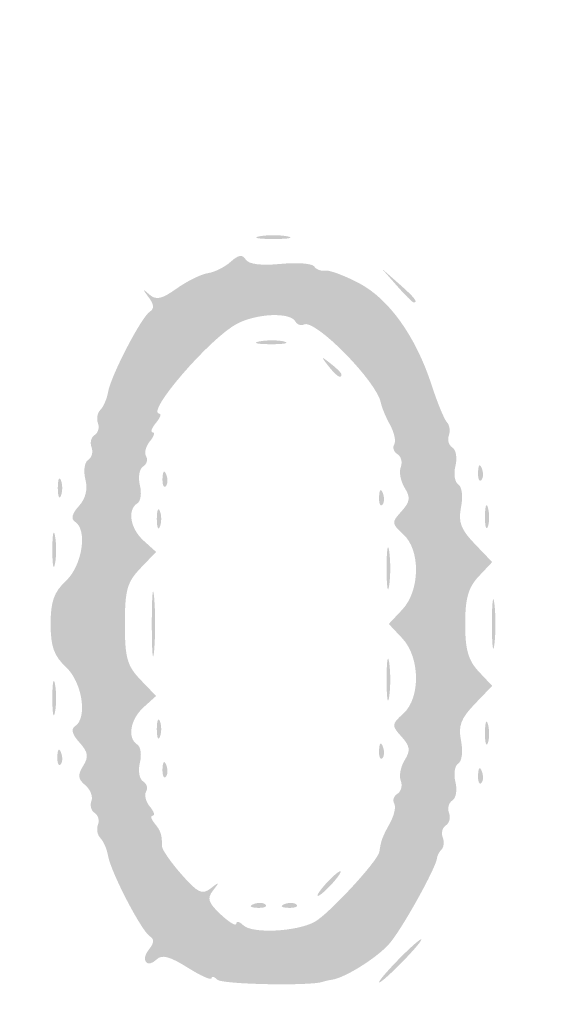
# Model space of a CAD drawing. Header units: inches. Extents: x -18 to 18.1, y -9 to 9.
# Tile 3 of 12: x -10 to -7.1, y -5.3 to 0. Entities that reach past the tile are written whole.
import ezdxf

# ---------------------------------------------------------------- set-up
doc = ezdxf.new("R2010")
doc.units = ezdxf.units.IN
doc.header["$MEASUREMENT"] = 0

msp = doc.modelspace()

# ---------------------------------------------------------------- hatches: boundary and pattern name
h = msp.add_hatch(color=7)
edge = h.paths.add_edge_path()
edge.add_spline(control_points=[(-16.7173, -8.9505), (-16.9847, -8.8972), (-17.3552, -8.7137), (-17.4932, -8.5662), (-17.6282, -8.4219), (-17.8121, -8.1519), (-17.8601, -8.0275), (-17.9632, -7.7602), (-17.967, -7.4706), (-17.967, 0.0337), (-17.967, 7.4455), (-17.9657, 7.6102), (-17.9024, 7.8575), (-17.8208, 8.1766), (-17.719, 8.3501), (-17.4794, 8.5787), (-17.25, 8.7974), (-17.149, 8.8524), (-16.8225, 8.9359), (-16.5759, 8.999), (-16.3051, 9), (0.0264, 9)], knot_values=[0, 0, 0, 0, 1, 1, 1, 2, 2, 2, 3, 3, 3, 4, 4, 4, 5, 5, 5, 6, 6, 6, 7, 7, 7, 7], degree=3, periodic=0)
edge.add_line((0.0264, 9), (16.6248, 9))
edge.add_line((16.6248, 9), (16.8591, 8.9309))
edge.add_spline(control_points=[(16.8591, 8.9309), (17.1515, 8.8446), (17.2777, 8.7711), (17.4987, 8.5582), (17.7236, 8.3416), (17.8225, 8.1701), (17.9024, 7.8575), (17.9657, 7.6102), (17.967, 7.4455), (17.967, 0.0386), (17.967, -5.3342), (17.9565, -7.5905), (17.9306, -7.7446), (17.8592, -8.1694), (17.5538, -8.5805), (17.1494, -8.796), (16.7359, -9.0164), (18.115, -9.0003), (-0.0276, -8.9969), (-13.49, -8.9944), (-16.5397, -8.9859), (-16.7173, -8.9505)], knot_values=[0, 0, 0, 0, 1, 1, 1, 2, 2, 2, 3, 3, 3, 4, 4, 4, 5, 5, 5, 6, 6, 6, 7, 7, 7, 7], degree=3, periodic=0)
edge = h.paths.add_edge_path(flags=0)
edge.add_spline(control_points=[(16.6959, -8.886), (16.9847, -8.8308), (17.2875, -8.6813), (17.4706, -8.5035), (17.6526, -8.3269), (17.8215, -8.0017), (17.8647, -7.7446), (17.8905, -7.5905), (17.9011, -5.3342), (17.9011, 0.0386), (17.9011, 7.4455), (17.8997, 7.6102), (17.8365, 7.8575), (17.7594, 8.1588), (17.6574, 8.3427), (17.4659, 8.5251), (17.2769, 8.7053), (17.1396, 8.7821), (16.8591, 8.8649)], knot_values=[0, 0, 0, 0, 1, 1, 1, 2, 2, 2, 3, 3, 3, 4, 4, 4, 5, 5, 5, 6, 6, 6, 6], degree=3, periodic=0)
edge.add_line((16.8591, 8.8649), (16.6248, 8.9341))
edge.add_line((16.6248, 8.9341), (0.0264, 8.9341))
edge.add_spline(control_points=[(0.0264, 8.9341), (-16.3051, 8.9341), (-16.5759, 8.933), (-16.8225, 8.87), (-17.1375, 8.7894), (-17.2452, 8.7336), (-17.4437, 8.5479), (-17.651, 8.354), (-17.7573, 8.1672), (-17.8365, 7.8575), (-17.8997, 7.6102), (-17.9011, 7.4455), (-17.9011, 0.0337), (-17.9011, -7.4706), (-17.8973, -7.7602), (-17.7942, -8.0275), (-17.7525, -8.1356), (-17.5708, -8.4108), (-17.46, -8.5336), (-17.3547, -8.6503), (-16.9624, -8.8357), (-16.7173, -8.8846), (-16.5397, -8.92), (-13.49, -8.9284), (-0.0276, -8.931), (14.274, -8.9337), (16.4778, -8.9277), (16.6959, -8.886)], knot_values=[0, 0, 0, 0, 1, 1, 1, 2, 2, 2, 3, 3, 3, 4, 4, 4, 5, 5, 5, 6, 6, 6, 7, 7, 7, 8, 8, 8, 9, 9, 9, 9], degree=3, periodic=0)
h = msp.add_hatch(color=7)
edge = h.paths.add_edge_path()
edge.add_spline(control_points=[(-8.7115, -1.1635), (-8.6707, -1.1557), (-8.604, -1.1557), (-8.5632, -1.1635), (-8.5224, -1.1714), (-8.5558, -1.1778), (-8.6374, -1.1778), (-8.719, -1.1778), (-8.7523, -1.1714), (-8.7115, -1.1635)], knot_values=[0, 0, 0, 0, 1, 1, 1, 2, 2, 2, 3, 3, 3, 3], degree=3, periodic=0)
h = msp.add_hatch(color=7)
edge = h.paths.add_edge_path()
edge.add_spline(control_points=[(-8.9358, -5.128), (-8.953, -5.1108), (-8.967, -5.1073), (-8.967, -5.1202), (-8.967, -5.1331), (-9.0244, -5.1074), (-9.0946, -5.0632), (-9.1883, -5.004), (-9.2319, -4.9924), (-9.2589, -5.0193), (-9.3107, -5.0711), (-9.3474, -5.0226), (-9.2998, -4.9653), (-9.2725, -4.9324), (-9.2713, -4.9113), (-9.2957, -4.8962), (-9.3402, -4.8687), (-9.5033, -4.5546), (-9.5182, -4.4677), (-9.5243, -4.4319), (-9.5426, -4.3893), (-9.5588, -4.3731), (-9.575, -4.3569), (-9.581, -4.3247), (-9.5721, -4.3015), (-9.5632, -4.2784), (-9.5711, -4.25), (-9.5897, -4.2385), (-9.6083, -4.2271), (-9.616, -4.1983), (-9.607, -4.1746), (-9.5979, -4.1508), (-9.6127, -4.113), (-9.6399, -4.0904), (-9.679, -4.0579), (-9.6814, -4.0365), (-9.6511, -3.988), (-9.6204, -3.9388), (-9.6243, -3.9141), (-9.6712, -3.8623), (-9.7093, -3.8202), (-9.7174, -3.7902), (-9.6945, -3.7761), (-9.6266, -3.7341), (-9.6553, -3.5427), (-9.7418, -3.4615), (-9.8068, -3.4005), (-9.8242, -3.3517), (-9.8242, -3.2308), (-9.8242, -3.1098), (-9.8068, -3.0611), (-9.7418, -3), (-9.6553, -2.9188), (-9.6266, -2.7274), (-9.6945, -2.6855), (-9.7175, -2.6712), (-9.7105, -2.6427), (-9.6741, -2.6025), (-9.6375, -2.5621), (-9.6256, -2.5132), (-9.6391, -2.4594), (-9.6504, -2.4142), (-9.6438, -2.3679), (-9.6242, -2.3558), (-9.6048, -2.3438), (-9.5967, -2.3137), (-9.6062, -2.2889), (-9.6157, -2.2641), (-9.6083, -2.2345), (-9.5897, -2.223), (-9.5711, -2.2115), (-9.5632, -2.1832), (-9.5721, -2.16), (-9.581, -2.1369), (-9.575, -2.1047), (-9.5588, -2.0885), (-9.5426, -2.0723), (-9.5243, -2.0297), (-9.5182, -1.9938), (-9.5033, -1.9069), (-9.3402, -1.5928), (-9.2957, -1.5653), (-9.2714, -1.5503), (-9.2733, -1.5267), (-9.3018, -1.4888), (-9.336, -1.4433), (-9.3354, -1.4408), (-9.2982, -1.4738), (-9.2627, -1.5054), (-9.2325, -1.4988), (-9.1526, -1.4418), (-9.0971, -1.4023), (-9.0223, -1.3655), (-8.9864, -1.36), (-8.9504, -1.3546), (-8.8958, -1.3272), (-8.8649, -1.2993), (-8.8234, -1.2617), (-8.8025, -1.2586), (-8.7847, -1.2873), (-8.7692, -1.3124), (-8.7031, -1.3207), (-8.5991, -1.3107), (-8.5103, -1.3022), (-8.4295, -1.3083), (-8.4196, -1.3243), (-8.4097, -1.3403), (-8.3842, -1.35), (-8.3629, -1.3459), (-8.3416, -1.3418), (-8.2604, -1.3718), (-8.1824, -1.4125), (-8.0215, -1.4966), (-7.8781, -1.6978), (-7.7937, -1.9581), (-7.7637, -2.0506), (-7.7273, -2.1393), (-7.7128, -2.1551), (-7.6983, -2.1709), (-7.6937, -2.2028), (-7.7026, -2.226), (-7.7115, -2.2491), (-7.7029, -2.2779), (-7.6834, -2.2899), (-7.664, -2.3019), (-7.6568, -2.3463), (-7.6674, -2.3885), (-7.678, -2.4308), (-7.6711, -2.4749), (-7.6521, -2.4867), (-7.6327, -2.4987), (-7.6262, -2.5516), (-7.6374, -2.6074), (-7.6534, -2.6872), (-7.639, -2.7259), (-7.5645, -2.8037)], knot_values=[0, 0, 0, 0, 1, 1, 1, 2, 2, 2, 3, 3, 3, 4, 4, 4, 5, 5, 5, 6, 6, 6, 7, 7, 7, 8, 8, 8, 9, 9, 9, 10, 10, 10, 11, 11, 11, 12, 12, 12, 13, 13, 13, 14, 14, 14, 15, 15, 15, 16, 16, 16, 17, 17, 17, 18, 18, 18, 19, 19, 19, 20, 20, 20, 21, 21, 21, 22, 22, 22, 23, 23, 23, 24, 24, 24, 25, 25, 25, 26, 26, 26, 27, 27, 27, 28, 28, 28, 29, 29, 29, 30, 30, 30, 31, 31, 31, 32, 32, 32, 33, 33, 33, 34, 34, 34, 35, 35, 35, 36, 36, 36, 37, 37, 37, 38, 38, 38, 39, 39, 39, 40, 40, 40, 41, 41, 41, 42, 42, 42, 43, 43, 43, 44, 44, 44, 45, 45, 45, 45], degree=3, periodic=0)
edge.add_line((-7.5645, -2.8037), (-7.4716, -2.9007))
edge.add_line((-7.4716, -2.9007), (-7.5435, -2.9772))
edge.add_spline(control_points=[(-7.5435, -2.9772), (-7.5989, -3.0362), (-7.6154, -3.0942), (-7.6154, -3.2308), (-7.6154, -3.3674), (-7.5989, -3.4253), (-7.5435, -3.4844)], knot_values=[0, 0, 0, 0, 1, 1, 1, 2, 2, 2, 2], degree=3, periodic=0)
edge.add_line((-7.5435, -3.4844), (-7.4716, -3.5609))
edge.add_line((-7.4716, -3.5609), (-7.5645, -3.6578))
edge.add_spline(control_points=[(-7.5645, -3.6578), (-7.639, -3.7356), (-7.6534, -3.7743), (-7.6374, -3.8541), (-7.6262, -3.91), (-7.6327, -3.9628), (-7.6521, -3.9748), (-7.6711, -3.9866), (-7.678, -4.0308), (-7.6674, -4.073), (-7.6568, -4.1152), (-7.664, -4.1596), (-7.6834, -4.1716), (-7.7029, -4.1837), (-7.711, -4.2138), (-7.7015, -4.2385), (-7.692, -4.2633), (-7.6994, -4.293), (-7.718, -4.3045), (-7.7365, -4.316), (-7.7443, -4.3447), (-7.7353, -4.3682), (-7.7262, -4.3918), (-7.7289, -4.4212), (-7.7413, -4.4336), (-7.7536, -4.4459), (-7.7644, -4.4659), (-7.7653, -4.478), (-7.7689, -4.5296), (-7.9582, -4.8691), (-8.0229, -4.9399), (-8.0909, -5.0146), (-8.2562, -5.1176), (-8.3242, -5.1279), (-8.3423, -5.1306), (-8.3646, -5.1356), (-8.3736, -5.139), (-8.4365, -5.1624), (-8.9107, -5.1532), (-8.9358, -5.128)], knot_values=[0, 0, 0, 0, 1, 1, 1, 2, 2, 2, 3, 3, 3, 4, 4, 4, 5, 5, 5, 6, 6, 6, 7, 7, 7, 8, 8, 8, 9, 9, 9, 10, 10, 10, 11, 11, 11, 12, 12, 12, 13, 13, 13, 13], degree=3, periodic=0)
edge = h.paths.add_edge_path(flags=0)
edge.add_spline(control_points=[(-8.4182, -4.8199), (-8.3433, -4.7793), (-8.0798, -4.494), (-8.0728, -4.4459), (-8.064, -4.3854), (-8.0567, -4.3657), (-8.0165, -4.2933), (-7.9937, -4.2521), (-7.9833, -4.2049), (-7.9935, -4.1884), (-8.0037, -4.1719), (-7.996, -4.1485), (-7.9763, -4.1363), (-7.9566, -4.1242), (-7.9487, -4.0929), (-7.9588, -4.0668), (-7.9688, -4.0407), (-7.9593, -3.9911), (-7.9377, -3.9566), (-7.9059, -3.9057), (-7.9092, -3.882), (-7.955, -3.8314), (-8.0085, -3.7722), (-8.008, -3.7658), (-7.9453, -3.709), (-7.8523, -3.6249), (-7.8553, -3.4087), (-7.9508, -3.3071)], knot_values=[0, 0, 0, 0, 1, 1, 1, 2, 2, 2, 3, 3, 3, 4, 4, 4, 5, 5, 5, 6, 6, 6, 7, 7, 7, 8, 8, 8, 9, 9, 9, 9], degree=3, periodic=0)
edge.add_line((-7.9508, -3.3071), (-8.0225, -3.2308))
edge.add_line((-8.0225, -3.2308), (-7.9508, -3.1545))
edge.add_spline(control_points=[(-7.9508, -3.1545), (-7.8553, -3.0528), (-7.8523, -2.8367), (-7.9453, -2.7525), (-8.008, -2.6958), (-8.0085, -2.6893), (-7.955, -2.6302), (-7.9092, -2.5795), (-7.9059, -2.5559), (-7.9377, -2.505), (-7.9593, -2.4704), (-7.9688, -2.4208), (-7.9588, -2.3947), (-7.9487, -2.3687), (-7.9566, -2.3374), (-7.9763, -2.3252), (-7.996, -2.3131), (-8.0037, -2.2896), (-7.9935, -2.2731), (-7.9833, -2.2566), (-7.9935, -2.2094), (-8.0161, -2.1683), (-8.0388, -2.1271), (-8.0603, -2.0754), (-8.064, -2.0534), (-8.083, -1.9405), (-8.4188, -1.5986), (-8.4759, -1.6339), (-8.4897, -1.6425), (-8.5103, -1.6344), (-8.5216, -1.6159), (-8.5517, -1.5673), (-8.7249, -1.5749), (-8.8303, -1.6293), (-8.974, -1.7037), (-9.3241, -2.1099), (-9.2444, -2.1099), (-9.2325, -2.1099), (-9.2412, -2.1321), (-9.2637, -2.1593), (-9.2863, -2.1865), (-9.2937, -2.2088), (-9.2802, -2.2088), (-9.2667, -2.2088), (-9.2736, -2.2304), (-9.2955, -2.2568), (-9.3174, -2.2832), (-9.3264, -2.3193), (-9.3155, -2.3369), (-9.3046, -2.3546), (-9.3119, -2.3791), (-9.3318, -2.3914), (-9.3517, -2.4037), (-9.3593, -2.4483), (-9.3487, -2.4906), (-9.3381, -2.5328), (-9.3443, -2.5766), (-9.3625, -2.5878), (-9.417, -2.6215), (-9.4001, -2.722), (-9.329, -2.7863)], knot_values=[0, 0, 0, 0, 1, 1, 1, 2, 2, 2, 3, 3, 3, 4, 4, 4, 5, 5, 5, 6, 6, 6, 7, 7, 7, 8, 8, 8, 9, 9, 9, 10, 10, 10, 11, 11, 11, 12, 12, 12, 13, 13, 13, 14, 14, 14, 15, 15, 15, 16, 16, 16, 17, 17, 17, 18, 18, 18, 19, 19, 19, 20, 20, 20, 20], degree=3, periodic=0)
edge.add_line((-9.329, -2.7863), (-9.2624, -2.8466))
edge.add_line((-9.2624, -2.8466), (-9.3455, -2.9334))
edge.add_spline(control_points=[(-9.3455, -2.9334), (-9.4166, -3.0076), (-9.4286, -3.0505), (-9.4286, -3.2308), (-9.4286, -3.411), (-9.4166, -3.454), (-9.3455, -3.5282)], knot_values=[0, 0, 0, 0, 1, 1, 1, 2, 2, 2, 2], degree=3, periodic=0)
edge.add_line((-9.3455, -3.5282), (-9.2624, -3.6149))
edge.add_line((-9.2624, -3.6149), (-9.329, -3.6752))
edge.add_spline(control_points=[(-9.329, -3.6752), (-9.4001, -3.7395), (-9.417, -3.84), (-9.3625, -3.8737), (-9.3443, -3.8849), (-9.3381, -3.9287), (-9.3487, -3.971), (-9.3593, -4.0132), (-9.3517, -4.0578), (-9.3318, -4.0701), (-9.3119, -4.0824), (-9.3046, -4.1069), (-9.3155, -4.1246), (-9.3264, -4.1423), (-9.3174, -4.1783), (-9.2955, -4.2047), (-9.2736, -4.2311), (-9.2667, -4.2527), (-9.2802, -4.2527), (-9.2937, -4.2527), (-9.2894, -4.2713), (-9.2706, -4.294), (-9.2369, -4.3345), (-9.2308, -4.3534), (-9.2308, -4.4164), (-9.2308, -4.4339), (-9.1845, -4.501), (-9.1278, -4.5655), (-9.0401, -4.6654), (-9.017, -4.6765), (-8.9712, -4.6408), (-8.9247, -4.6045), (-8.923, -4.6058), (-8.9584, -4.6512), (-8.9922, -4.6946), (-8.9852, -4.7167), (-8.9172, -4.7806), (-8.8721, -4.823), (-8.8352, -4.8447), (-8.8352, -4.8288), (-8.8352, -4.813), (-8.8183, -4.8169), (-8.7977, -4.8375), (-8.7518, -4.8834), (-8.5151, -4.8724), (-8.4182, -4.8199)], knot_values=[0, 0, 0, 0, 1, 1, 1, 2, 2, 2, 3, 3, 3, 4, 4, 4, 5, 5, 5, 6, 6, 6, 7, 7, 7, 8, 8, 8, 9, 9, 9, 10, 10, 10, 11, 11, 11, 12, 12, 12, 13, 13, 13, 14, 14, 14, 15, 15, 15, 15], degree=3, periodic=0)
h = msp.add_hatch(color=7)
edge = h.paths.add_edge_path()
edge.add_line((-7.9805, -1.4258), (-8.0604, -1.3352))
edge.add_line((-8.0604, -1.3352), (-7.9698, -1.4151))
edge.add_spline(control_points=[(-7.9698, -1.4151), (-7.885, -1.4898), (-7.864, -1.5165), (-7.8899, -1.5165), (-7.8958, -1.5165), (-7.9366, -1.4757), (-7.9805, -1.4258)], knot_values=[0, 0, 0, 0, 1, 1, 1, 2, 2, 2, 2], degree=3, periodic=0)
h = msp.add_hatch(color=7)
edge = h.paths.add_edge_path()
edge.add_spline(control_points=[(-8.7112, -1.7239), (-8.6701, -1.7161), (-8.6108, -1.7164), (-8.5793, -1.7246), (-8.5478, -1.7329), (-8.5813, -1.7393), (-8.6538, -1.7389), (-8.7264, -1.7386), (-8.7522, -1.7318), (-8.7112, -1.7239)], knot_values=[0, 0, 0, 0, 1, 1, 1, 2, 2, 2, 3, 3, 3, 3], degree=3, periodic=0)
h = msp.add_hatch(color=7)
edge = h.paths.add_edge_path()
edge.add_spline(control_points=[(-8.3449, -1.8544), (-8.3859, -1.8021), (-8.3847, -1.8009), (-8.3324, -1.8419), (-8.3007, -1.8668), (-8.2747, -1.8928), (-8.2747, -1.8996), (-8.2747, -1.9268), (-8.3018, -1.9093), (-8.3449, -1.8544)], knot_values=[0, 0, 0, 0, 1, 1, 1, 2, 2, 2, 3, 3, 3, 3], degree=3, periodic=0)
h = msp.add_hatch(color=7)
edge = h.paths.add_edge_path()
edge.add_spline(control_points=[(-9.2282, -2.4533), (-9.2266, -2.4149), (-9.2188, -2.4071), (-9.2082, -2.4334), (-9.1987, -2.4572), (-9.1999, -2.4856), (-9.2109, -2.4966), (-9.2218, -2.5075), (-9.2296, -2.488), (-9.2282, -2.4533)], knot_values=[0, 0, 0, 0, 1, 1, 1, 2, 2, 2, 3, 3, 3, 3], degree=3, periodic=0)
h = msp.add_hatch(color=7)
edge = h.paths.add_edge_path()
edge.add_spline(control_points=[(-7.5468, -2.4203), (-7.5453, -2.3819), (-7.5375, -2.3741), (-7.5269, -2.4004), (-7.5174, -2.4242), (-7.5186, -2.4526), (-7.5295, -2.4636), (-7.5405, -2.4746), (-7.5483, -2.4551), (-7.5468, -2.4203)], knot_values=[0, 0, 0, 0, 1, 1, 1, 2, 2, 2, 3, 3, 3, 3], degree=3, periodic=0)
h = msp.add_hatch(color=7)
edge = h.paths.add_edge_path()
edge.add_spline(control_points=[(-9.786, -2.5055), (-9.786, -2.4602), (-9.7785, -2.4416), (-9.7694, -2.4643), (-9.7602, -2.487), (-9.7602, -2.524), (-9.7694, -2.5467), (-9.7785, -2.5694), (-9.786, -2.5508), (-9.786, -2.5055)], knot_values=[0, 0, 0, 0, 1, 1, 1, 2, 2, 2, 3, 3, 3, 3], degree=3, periodic=0)
h = msp.add_hatch(color=7)
edge = h.paths.add_edge_path()
edge.add_spline(control_points=[(-8.0743, -2.5522), (-8.0727, -2.5138), (-8.0649, -2.506), (-8.0544, -2.5323), (-8.0449, -2.5561), (-8.0461, -2.5845), (-8.057, -2.5955), (-8.068, -2.6064), (-8.0758, -2.587), (-8.0743, -2.5522)], knot_values=[0, 0, 0, 0, 1, 1, 1, 2, 2, 2, 3, 3, 3, 3], degree=3, periodic=0)
h = msp.add_hatch(color=7)
edge = h.paths.add_edge_path()
edge.add_spline(control_points=[(-9.2585, -2.6703), (-9.2585, -2.625), (-9.251, -2.6065), (-9.2419, -2.6291), (-9.2328, -2.6518), (-9.2328, -2.6889), (-9.2419, -2.7115), (-9.251, -2.7342), (-9.2585, -2.7157), (-9.2585, -2.6703)], knot_values=[0, 0, 0, 0, 1, 1, 1, 2, 2, 2, 3, 3, 3, 3], degree=3, periodic=0)
h = msp.add_hatch(color=7)
edge = h.paths.add_edge_path()
edge.add_spline(control_points=[(-7.5101, -2.6538), (-7.5094, -2.5995), (-7.502, -2.5812), (-7.4936, -2.6133), (-7.4853, -2.6453), (-7.4858, -2.6898), (-7.4949, -2.7122), (-7.5039, -2.7345), (-7.5107, -2.7082), (-7.5101, -2.6538)], knot_values=[0, 0, 0, 0, 1, 1, 1, 2, 2, 2, 3, 3, 3, 3], degree=3, periodic=0)
h = msp.add_hatch(color=7)
edge = h.paths.add_edge_path()
edge.add_spline(control_points=[(-9.8152, -2.8352), (-9.8152, -2.7536), (-9.8088, -2.7202), (-9.8009, -2.761), (-9.7931, -2.8018), (-9.7931, -2.8685), (-9.8009, -2.9093), (-9.8088, -2.9501), (-9.8152, -2.9168), (-9.8152, -2.8352)], knot_values=[0, 0, 0, 0, 1, 1, 1, 2, 2, 2, 3, 3, 3, 3], degree=3, periodic=0)
h = msp.add_hatch(color=7)
edge = h.paths.add_edge_path()
edge.add_spline(control_points=[(-8.0341, -2.9341), (-8.0341, -2.8343), (-8.0279, -2.7935), (-8.0203, -2.8434), (-8.0128, -2.8933), (-8.0128, -2.9749), (-8.0203, -3.0247), (-8.0279, -3.0746), (-8.0341, -3.0338), (-8.0341, -2.9341)], knot_values=[0, 0, 0, 0, 1, 1, 1, 2, 2, 2, 3, 3, 3, 3], degree=3, periodic=0)
h = msp.add_hatch(color=7)
edge = h.paths.add_edge_path()
edge.add_spline(control_points=[(-9.2852, -3.2308), (-9.2852, -3.0766), (-9.2795, -3.0136), (-9.2726, -3.0907), (-9.2656, -3.1677), (-9.2656, -3.2938), (-9.2726, -3.3709), (-9.2795, -3.4479), (-9.2852, -3.3849), (-9.2852, -3.2308)], knot_values=[0, 0, 0, 0, 1, 1, 1, 2, 2, 2, 3, 3, 3, 3], degree=3, periodic=0)
h = msp.add_hatch(color=7)
edge = h.paths.add_edge_path()
edge.add_spline(control_points=[(-7.473, -3.2308), (-7.473, -3.1129), (-7.467, -3.0647), (-7.4597, -3.1236), (-7.4524, -3.1826), (-7.4524, -3.279), (-7.4597, -3.3379), (-7.467, -3.3968), (-7.473, -3.3486), (-7.473, -3.2308)], knot_values=[0, 0, 0, 0, 1, 1, 1, 2, 2, 2, 3, 3, 3, 3], degree=3, periodic=0)
h = msp.add_hatch(color=7)
edge = h.paths.add_edge_path()
edge.add_spline(control_points=[(-8.0341, -3.5275), (-8.0341, -3.4277), (-8.0279, -3.387), (-8.0203, -3.4368), (-8.0128, -3.4867), (-8.0128, -3.5683), (-8.0203, -3.6181), (-8.0279, -3.668), (-8.0341, -3.6272), (-8.0341, -3.5275)], knot_values=[0, 0, 0, 0, 1, 1, 1, 2, 2, 2, 3, 3, 3, 3], degree=3, periodic=0)
h = msp.add_hatch(color=7)
edge = h.paths.add_edge_path()
edge.add_spline(control_points=[(-9.8152, -3.6264), (-9.8152, -3.5448), (-9.8088, -3.5114), (-9.8009, -3.5522), (-9.7931, -3.593), (-9.7931, -3.6598), (-9.8009, -3.7005), (-9.8088, -3.7413), (-9.8152, -3.708), (-9.8152, -3.6264)], knot_values=[0, 0, 0, 0, 1, 1, 1, 2, 2, 2, 3, 3, 3, 3], degree=3, periodic=0)
h = msp.add_hatch(color=7)
edge = h.paths.add_edge_path()
edge.add_spline(control_points=[(-9.2585, -3.7912), (-9.2585, -3.7459), (-9.251, -3.7273), (-9.2419, -3.75), (-9.2328, -3.7727), (-9.2328, -3.8098), (-9.2419, -3.8324), (-9.251, -3.8551), (-9.2585, -3.8365), (-9.2585, -3.7912)], knot_values=[0, 0, 0, 0, 1, 1, 1, 2, 2, 2, 3, 3, 3, 3], degree=3, periodic=0)
h = msp.add_hatch(color=7)
edge = h.paths.add_edge_path()
edge.add_spline(control_points=[(-7.5101, -3.8077), (-7.5094, -3.7533), (-7.502, -3.735), (-7.4936, -3.7671), (-7.4853, -3.7992), (-7.4858, -3.8437), (-7.4949, -3.866), (-7.5039, -3.8883), (-7.5107, -3.8621), (-7.5101, -3.8077)], knot_values=[0, 0, 0, 0, 1, 1, 1, 2, 2, 2, 3, 3, 3, 3], degree=3, periodic=0)
h = msp.add_hatch(color=7)
edge = h.paths.add_edge_path()
edge.add_spline(control_points=[(-8.0743, -3.9038), (-8.0727, -3.8654), (-8.0649, -3.8576), (-8.0544, -3.8839), (-8.0449, -3.9077), (-8.0461, -3.9362), (-8.057, -3.9471), (-8.068, -3.9581), (-8.0758, -3.9386), (-8.0743, -3.9038)], knot_values=[0, 0, 0, 0, 1, 1, 1, 2, 2, 2, 3, 3, 3, 3], degree=3, periodic=0)
h = msp.add_hatch(color=7)
edge = h.paths.add_edge_path()
edge.add_spline(control_points=[(-9.7886, -3.9368), (-9.787, -3.8984), (-9.7792, -3.8906), (-9.7687, -3.9169), (-9.7592, -3.9407), (-9.7603, -3.9691), (-9.7713, -3.9801), (-9.7822, -3.991), (-9.79, -3.9716), (-9.7886, -3.9368)], knot_values=[0, 0, 0, 0, 1, 1, 1, 2, 2, 2, 3, 3, 3, 3], degree=3, periodic=0)
h = msp.add_hatch(color=7)
edge = h.paths.add_edge_path()
edge.add_spline(control_points=[(-9.2282, -4.0027), (-9.2266, -3.9643), (-9.2188, -3.9565), (-9.2082, -3.9828), (-9.1987, -4.0066), (-9.1999, -4.0351), (-9.2109, -4.046), (-9.2218, -4.057), (-9.2296, -4.0375), (-9.2282, -4.0027)], knot_values=[0, 0, 0, 0, 1, 1, 1, 2, 2, 2, 3, 3, 3, 3], degree=3, periodic=0)
h = msp.add_hatch(color=7)
edge = h.paths.add_edge_path()
edge.add_spline(control_points=[(-7.5468, -4.0357), (-7.5453, -3.9973), (-7.5375, -3.9895), (-7.5269, -4.0158), (-7.5174, -4.0396), (-7.5186, -4.068), (-7.5295, -4.079), (-7.5405, -4.0899), (-7.5483, -4.0705), (-7.5468, -4.0357)], knot_values=[0, 0, 0, 0, 1, 1, 1, 2, 2, 2, 3, 3, 3, 3], degree=3, periodic=0)
h = msp.add_hatch(color=7)
edge = h.paths.add_edge_path()
edge.add_spline(control_points=[(-8.3571, -4.6154), (-8.3243, -4.5791), (-8.2901, -4.5495), (-8.281, -4.5495), (-8.2719, -4.5495), (-8.2914, -4.5791), (-8.3242, -4.6154), (-8.357, -4.6516), (-8.3913, -4.6813), (-8.4003, -4.6813), (-8.4094, -4.6813), (-8.39, -4.6516), (-8.3571, -4.6154)], knot_values=[0, 0, 0, 0, 1, 1, 1, 2, 2, 2, 3, 3, 3, 4, 4, 4, 4], degree=3, periodic=0)
h = msp.add_hatch(color=7)
edge = h.paths.add_edge_path()
edge.add_spline(control_points=[(-8.7424, -4.7247), (-8.7186, -4.7152), (-8.6902, -4.7164), (-8.6793, -4.7273), (-8.6683, -4.7383), (-8.6878, -4.7461), (-8.7225, -4.7447), (-8.7609, -4.7431), (-8.7687, -4.7353), (-8.7424, -4.7247)], knot_values=[0, 0, 0, 0, 1, 1, 1, 2, 2, 2, 3, 3, 3, 3], degree=3, periodic=0)
h = msp.add_hatch(color=7)
edge = h.paths.add_edge_path()
edge.add_spline(control_points=[(-8.5776, -4.7247), (-8.5538, -4.7152), (-8.5254, -4.7164), (-8.5144, -4.7273), (-8.5035, -4.7383), (-8.5229, -4.7461), (-8.5577, -4.7447), (-8.5961, -4.7431), (-8.6039, -4.7353), (-8.5776, -4.7247)], knot_values=[0, 0, 0, 0, 1, 1, 1, 2, 2, 2, 3, 3, 3, 3], degree=3, periodic=0)
h = msp.add_hatch(color=7)
edge = h.paths.add_edge_path()
edge.add_spline(control_points=[(-7.978, -5.0275), (-7.9165, -4.964), (-7.8588, -4.9121), (-7.8497, -4.9121), (-7.8406, -4.9121), (-7.8835, -4.964), (-7.9451, -5.0275), (-8.0066, -5.0909), (-8.0643, -5.1429), (-8.0734, -5.1429), (-8.0824, -5.1429), (-8.0395, -5.0909), (-7.978, -5.0275)], knot_values=[0, 0, 0, 0, 1, 1, 1, 2, 2, 2, 3, 3, 3, 4, 4, 4, 4], degree=3, periodic=0)

doc.saveas('drawing.dxf')
